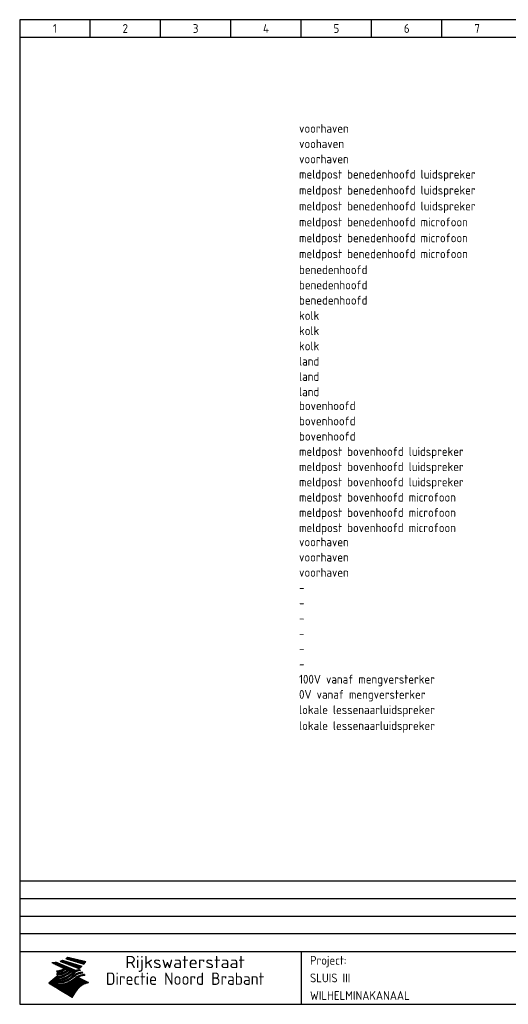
# Model space of a CAD drawing. Extents: x 10 to 410, y 10 to 290.
# Tile 1 of 2: x 10 to 149, y 10 to 290. Entities that reach past the tile are written whole.
import ezdxf
from ezdxf.enums import TextEntityAlignment as Align

# ---------------------------------------------------------------- set-up
doc = ezdxf.new("R2010")
doc.units = 0
doc.header["$LTSCALE"] = 10
doc.header["$MEASUREMENT"] = 0
doc.header["$PDMODE"] = 1
doc.layers.get('0').update_dxf_attribs({"linetype": 'CONTINUOUS'})
for name, color, linetype in [('0-25', 7, 'CONTINUOUS'), ('0-35', 2, 'CONTINUOUS'), ('0-50', 3, 'CONTINUOUS'), ('S-25', 7, 'CONTINUOUS')]:
    doc.layers.add(name, color=color, linetype=linetype)
doc.styles.add('ISO', font='iso.shx')

# ---------------------------------------------------------------- blocks, each defined once
blk = doc.blocks.new('KADERA3')
at = {"layer": '0-25'}
for p, q in [((30, 285), (30, 290)), ((50, 285), (50, 290)), ((70, 285), (70, 290)), ((90, 285), (90, 290)), ((110, 285), (110, 290)), ((130, 285), (130, 290)), ((10, 285), (410, 285)), ((410, 45), (10, 45)), ((410, 40), (10, 40)), ((410, 35), (10, 35)), ((410, 30), (10, 30))]:
    blk.add_line(p, q, dxfattribs=at)
at = {"layer": '0-25', "color": 7}
for p, q in [((21.94, 22.42), (22.53, 22.42)), ((22.06, 22.48), (22.36, 22.48)), ((22.18, 22.53), (27.65, 20.8)), ((22.18, 22.53), (27.65, 20.8)), ((23.14, 22.99), (28.22, 21.46)), ((23.14, 22.99), (28.22, 21.46)), ((23.15, 22.98), (25.33, 22.98)), ((23.23, 23.04), (25.09, 23.04)), ((23.32, 23.1), (24.84, 23.1)), ((23.34, 22.93), (25.57, 22.93)), ((23.4, 23.15), (24.6, 23.15)), ((23.49, 23.21), (24.36, 23.21)), ((23.52, 22.87), (25.81, 22.87)), ((23.57, 23.27), (24.12, 23.27)), ((23.64, 23.32), (23.87, 23.32)), ((23.7, 23.36), (28.82, 22.17)), ((23.7, 23.36), (28.82, 22.17)), ((23.71, 22.82), (26.06, 22.82)), ((23.9, 22.76), (26.3, 22.76)), ((24.09, 22.7), (26.54, 22.7)), ((24.27, 22.65), (26.78, 22.65)), ((24.46, 22.59), (27.03, 22.59)), ((24.65, 22.53), (27.27, 22.53)), ((24.84, 22.48), (27.51, 22.48)), ((25.02, 22.42), (27.75, 22.42)), ((19.1, 21.89), (25.12, 19)), ((19.1, 21.89), (25.12, 19)), ((19.17, 21.86), (20.7, 21.86)), ((19.29, 21.8), (20.83, 21.8)), ((19.4, 21.75), (20.96, 21.75)), ((19.52, 21.69), (21.09, 21.69)), ((19.64, 21.63), (21.22, 21.63)), ((19.74, 21.92), (20.56, 21.92)), ((19.75, 21.58), (21.36, 21.58)), ((19.87, 21.52), (21.49, 21.52)), ((19.99, 21.47), (21.62, 21.47)), ((20.11, 21.41), (21.75, 21.41)), ((20.22, 21.35), (21.88, 21.35)), ((20.25, 21.97), (20.43, 21.97)), ((20.34, 21.3), (22.02, 21.3)), ((20.38, 21.99), (26.02, 19.59)), ((20.38, 21.99), (26.02, 19.59)), ((20.46, 21.24), (22.15, 21.24)), ((20.57, 21.18), (22.28, 21.18)), ((20.69, 21.13), (22.41, 21.13)), ((20.81, 21.07), (22.55, 21.07)), ((20.92, 21.02), (22.68, 21.02)), ((21.04, 20.96), (22.81, 20.96)), ((21.16, 20.9), (22.94, 20.9)), ((21.19, 19.61), (22.35, 19.61)), ((21.27, 20.85), (23.07, 20.85)), ((21.39, 20.79), (23.21, 20.79)), ((21.42, 19.67), (22.47, 19.67)), ((21.47, 22.25), (26.83, 20.19)), ((21.47, 22.25), (26.83, 20.19)), ((21.49, 22.25), (23.07, 22.25)), ((21.51, 20.73), (23.34, 20.73)), ((21.6, 22.2), (23.25, 22.2)), ((21.62, 19.72), (22.59, 19.72)), ((21.63, 20.68), (23.47, 20.68)), ((21.65, 22.31), (22.89, 22.31)), ((21.74, 20.62), (23.6, 20.62)), ((21.75, 22.14), (23.42, 22.14)), ((21.8, 22.37), (22.71, 22.37)), ((21.8, 19.78), (22.69, 19.78)), ((21.86, 20.57), (23.73, 20.57)), ((21.9, 22.08), (23.6, 22.08)), ((21.96, 19.83), (22.79, 19.83)), ((21.98, 20.51), (23.87, 20.51)), ((22.04, 22.03), (23.78, 22.03)), ((22.09, 20.45), (24, 20.45)), ((22.11, 19.89), (22.89, 19.89)), ((22.19, 21.97), (23.96, 21.97)), ((22.21, 20.4), (24.13, 20.4)), ((22.24, 19.95), (22.99, 19.95)), ((22.33, 20.34), (24.26, 20.34)), ((22.34, 21.92), (24.13, 21.92)), ((22.37, 20), (23.08, 20)), ((22.44, 20.28), (24.4, 20.28)), ((22.48, 21.86), (24.31, 21.86)), ((22.49, 20.06), (23.04, 20.06)), ((22.56, 20.23), (24.53, 20.23)), ((22.61, 20.12), (22.93, 20.12)), ((22.63, 21.8), (24.49, 21.8)), ((22.68, 20.17), (24.66, 20.17)), ((22.71, 20.17), (22.82, 20.17)), ((23.11, 20.02), (22.77, 20.2)), ((23.11, 20.02), (22.77, 20.2)), ((22.78, 21.75), (24.67, 21.75)), ((22.79, 20.12), (24.79, 20.12)), ((22.91, 20.06), (24.92, 20.06)), ((22.92, 21.69), (24.85, 21.69)), ((23.03, 20), (25.06, 20)), ((23.07, 21.63), (25.02, 21.63)), ((23.15, 19.95), (25.19, 19.95)), ((23.22, 21.58), (25.2, 21.58)), ((23.26, 19.89), (25.32, 19.89)), ((23.3, 19.61), (23.88, 19.61)), ((23.36, 21.52), (25.38, 21.52)), ((23.38, 19.83), (25.45, 19.83)), ((23.39, 19.67), (23.81, 19.67)), ((23.45, 19.7), (23.58, 19.79)), ((23.45, 19.7), (23.58, 19.79)), ((23.48, 19.72), (23.7, 19.72)), ((23.5, 19.78), (25.58, 19.78)), ((23.51, 21.47), (25.56, 21.47)), ((23.56, 19.78), (23.59, 19.78)), ((23.56, 19.39), (23.9, 19.62)), ((23.56, 19.39), (23.9, 19.62)), ((23.58, 19.79), (23.9, 19.62)), ((23.58, 19.79), (23.9, 19.62)), ((23.61, 19.72), (25.72, 19.72)), ((23.66, 21.41), (25.74, 21.41)), ((23.73, 19.67), (25.85, 19.67)), ((23.8, 21.35), (25.91, 21.35)), ((23.85, 19.61), (25.98, 19.61)), ((23.95, 21.3), (26.09, 21.3)), ((24.09, 21.24), (26.27, 21.24)), ((24.24, 21.18), (26.45, 21.18)), ((24.39, 21.13), (26.62, 21.13)), ((24.53, 21.07), (26.8, 21.07)), ((24.68, 21.02), (26.98, 21.02)), ((24.83, 20.96), (27.16, 20.96)), ((24.97, 20.9), (27.34, 20.9)), ((25.12, 20.85), (27.51, 20.85)), ((25.21, 22.37), (28, 22.37)), ((25.27, 20.79), (27.63, 20.79)), ((25.4, 22.31), (28.24, 22.31)), ((25.41, 20.73), (27.57, 20.73)), ((25.56, 20.68), (27.51, 20.68)), ((25.58, 22.25), (28.48, 22.25)), ((25.71, 20.62), (27.44, 20.62)), ((25.77, 22.2), (28.72, 22.2)), ((25.85, 20.57), (27.37, 20.57)), ((25.96, 22.14), (28.79, 22.14)), ((26, 20.51), (27.29, 20.51)), ((26.06, 19.61), (26.85, 19.61)), ((26.15, 22.08), (28.75, 22.08)), ((26.15, 20.45), (27.22, 20.45)), ((26.21, 19.67), (27.23, 19.67)), ((26.29, 20.4), (27.14, 20.4)), ((26.33, 22.03), (28.71, 22.03)), ((26.44, 20.34), (27.06, 20.34)), ((26.44, 19.72), (27.18, 19.72)), ((26.52, 21.97), (28.66, 21.97)), ((26.59, 20.28), (26.97, 20.28)), ((26.71, 21.92), (28.62, 21.92)), ((26.73, 20.23), (26.89, 20.23)), ((26.9, 21.86), (28.57, 21.86)), ((27.08, 21.8), (28.52, 21.8)), ((27.13, 19.78), (27.25, 19.64)), ((27.13, 19.78), (27.25, 19.64)), ((27.27, 21.75), (28.48, 21.75)), ((27.46, 21.69), (28.43, 21.69)), ((27.65, 21.63), (28.38, 21.63)), ((27.83, 21.58), (28.33, 21.58)), ((28.02, 21.52), (28.28, 21.52)), ((28.21, 21.47), (28.22, 21.47)), ((20.58, 17.88), (18.3, 16)), ((20.58, 17.88), (18.3, 16)), ((19.33, 16.85), (21.07, 16.85)), ((19.4, 16.91), (21.55, 16.91)), ((19.47, 16.97), (21.88, 16.97)), ((19.54, 17.02), (22.13, 17.02)), ((19.61, 17.08), (22.34, 17.08)), ((19.67, 17.13), (20.6, 17.13)), ((19.74, 17.19), (20.6, 17.19)), ((19.81, 17.25), (20.6, 17.25)), ((19.88, 17.3), (20.6, 17.3)), ((19.95, 17.36), (20.6, 17.36)), ((20.01, 17.42), (20.6, 17.42)), ((20.08, 17.47), (20.93, 17.47)), ((20.15, 17.53), (21.26, 17.53)), ((20.22, 17.58), (21.51, 17.58)), ((20.29, 17.64), (21.72, 17.64)), ((20.35, 17.7), (21.9, 17.7)), ((20.42, 17.75), (22.07, 17.75)), ((20.49, 17.81), (22.22, 17.81)), ((20.56, 17.87), (22.36, 17.87)), ((20.6, 19.11), (20.58, 19.51)), ((20.6, 19.11), (20.58, 19.51)), ((20.58, 19.5), (22.09, 19.5)), ((20.58, 19.44), (21.95, 19.44)), ((20.59, 19.38), (21.79, 19.38)), ((20.59, 19.33), (21.62, 19.33)), ((20.59, 19.27), (21.42, 19.27)), ((20.6, 19.22), (21.2, 19.22)), ((20.6, 19.16), (20.93, 19.16)), ((20.6, 19.11), (20.69, 19.12)), ((20.6, 19.11), (20.69, 19.12)), ((20.6, 18.79), (20.77, 18.81)), ((20.6, 18.79), (20.77, 18.81)), ((20.6, 18.29), (20.6, 18.79)), ((20.6, 18.29), (20.6, 18.79)), ((20.6, 18.77), (22.46, 18.77)), ((20.6, 18.71), (22.33, 18.71)), ((20.6, 18.65), (22.19, 18.65)), ((20.6, 18.6), (22.04, 18.6)), ((20.6, 18.54), (21.87, 18.54)), ((20.6, 18.48), (21.68, 18.48)), ((20.6, 18.43), (21.46, 18.43)), ((20.6, 18.37), (21.21, 18.37)), ((20.6, 18.29), (20.88, 18.32)), ((20.6, 18.29), (20.88, 18.32)), ((20.6, 18.32), (20.87, 18.32)), ((20.6, 17.88), (20.86, 17.91)), ((20.6, 17.88), (20.86, 17.91)), ((20.6, 17.43), (20.97, 17.48)), ((20.6, 17.43), (20.97, 17.48)), ((20.6, 17.43), (20.6, 17.09)), ((20.6, 17.43), (20.6, 17.09)), ((20.6, 17.09), (21.26, 17.16)), ((20.6, 17.09), (21.26, 17.16)), ((20.6, 16.8), (21.37, 16.89)), ((20.6, 16.8), (21.37, 16.89)), ((20.6, 16.8), (20.6, 16.45)), ((20.6, 16.8), (20.6, 16.45)), ((20.9, 19.55), (22.23, 19.55)), ((20.9, 18.82), (22.59, 18.82)), ((20.98, 17.92), (22.5, 17.92)), ((21.02, 17.13), (22.53, 17.13)), ((21.32, 18.88), (22.71, 18.88)), ((21.32, 17.98), (22.62, 17.98)), ((21.47, 17.19), (22.7, 17.19)), ((21.59, 18.03), (22.74, 18.03)), ((21.61, 18.93), (22.82, 18.93)), ((21.77, 17.25), (22.85, 17.25)), ((21.8, 18.09), (22.85, 18.09)), ((21.84, 18.99), (22.92, 18.99)), ((21.99, 18.15), (22.95, 18.15)), ((22.01, 17.3), (22.99, 17.3)), ((22.03, 19.05), (23.03, 19.05)), ((22.16, 18.2), (23.05, 18.2)), ((22.21, 19.1), (23.12, 19.1)), ((22.21, 17.36), (23.12, 17.36)), ((22.31, 18.26), (23.15, 18.26)), ((22.36, 19.16), (23.22, 19.16)), ((22.39, 17.42), (23.24, 17.42)), ((22.45, 18.32), (23.24, 18.32)), ((22.51, 19.22), (23.3, 19.22)), ((22.56, 17.47), (23.36, 17.47)), ((22.59, 18.37), (23.33, 18.37)), ((22.64, 19.27), (23.39, 19.27)), ((22.71, 18.43), (23.42, 18.43)), ((22.71, 17.53), (23.47, 17.53)), ((22.77, 19.33), (23.47, 19.33)), ((22.83, 18.48), (23.5, 18.48)), ((22.84, 17.58), (23.57, 17.58)), ((22.89, 19.38), (23.55, 19.38)), ((22.94, 18.54), (23.58, 18.54)), ((22.96, 16.85), (23.86, 16.85)), ((22.97, 17.64), (23.67, 17.64)), ((23, 19.44), (23.63, 19.44)), ((23.04, 18.6), (23.66, 18.6)), ((23.1, 19.5), (23.72, 19.5)), ((23.1, 17.7), (23.77, 17.7)), ((23.12, 16.91), (23.96, 16.91)), ((23.14, 18.65), (23.74, 18.65)), ((23.21, 19.55), (23.8, 19.55)), ((23.21, 17.75), (23.86, 17.75)), ((23.24, 18.71), (23.82, 18.71)), ((23.26, 16.97), (24.05, 16.97)), ((23.32, 17.81), (23.95, 17.81)), ((23.33, 18.77), (23.91, 18.77)), ((23.39, 17.02), (24.14, 17.02)), ((23.42, 18.82), (23.99, 18.82)), ((23.42, 17.87), (24.03, 17.87)), ((23.51, 18.88), (24.07, 18.88)), ((23.52, 17.92), (24.11, 17.92)), ((23.52, 17.08), (24.22, 17.08)), ((23.54, 18.9), (24.3, 19.42)), ((23.54, 18.9), (24.3, 19.42)), ((23.59, 18.93), (24.15, 18.93)), ((23.62, 17.98), (24.2, 17.98)), ((23.63, 17.13), (24.3, 17.13)), ((23.65, 18.59), (24.62, 19.25)), ((23.65, 18.59), (24.62, 19.25)), ((23.67, 18.99), (24.23, 18.99)), ((23.71, 18.03), (24.28, 18.03)), ((23.75, 19.05), (24.32, 19.05)), ((23.75, 17.19), (24.38, 17.19)), ((23.79, 18.09), (24.36, 18.09)), ((23.83, 19.1), (24.4, 19.1)), ((23.85, 17.25), (24.46, 17.25)), ((23.88, 18.15), (24.44, 18.15)), ((23.92, 19.16), (24.48, 19.16)), ((23.94, 18.19), (25.23, 19.07)), ((23.94, 18.19), (25.23, 19.07)), ((23.95, 17.3), (24.55, 17.3)), ((23.96, 19.55), (25.96, 19.55)), ((23.96, 18.2), (24.53, 18.2)), ((24, 19.22), (24.56, 19.22)), ((24.04, 18.26), (24.61, 18.26)), ((24.05, 17.36), (24.63, 17.36)), ((24.06, 17.88), (25.34, 18.76)), ((24.06, 17.88), (25.34, 18.76)), ((24.08, 19.5), (25.88, 19.5)), ((24.08, 19.27), (24.58, 19.27)), ((24.13, 18.32), (24.69, 18.32)), ((24.14, 17.42), (24.71, 17.42)), ((24.16, 19.33), (24.47, 19.33)), ((24.2, 19.44), (25.79, 19.44)), ((24.21, 18.37), (24.77, 18.37)), ((24.23, 17.47), (24.79, 17.47)), ((24.24, 17.48), (25.52, 18.36)), ((24.24, 17.48), (25.52, 18.36)), ((24.25, 19.38), (24.36, 19.38)), ((24.29, 18.43), (24.85, 18.43)), ((24.3, 19.42), (24.62, 19.25)), ((24.3, 19.42), (24.62, 19.25)), ((24.31, 19.38), (25.71, 19.38)), ((24.31, 17.53), (24.87, 17.53)), ((24.35, 17.17), (25.64, 18.05)), ((24.35, 17.17), (25.64, 18.05)), ((24.37, 18.48), (24.94, 18.48)), ((24.39, 17.58), (24.96, 17.58)), ((24.43, 19.33), (25.62, 19.33)), ((24.45, 18.54), (25.02, 18.54)), ((24.47, 17.64), (25.04, 17.64)), ((24.54, 18.6), (25.1, 18.6)), ((24.55, 19.27), (25.54, 19.27)), ((24.56, 17.7), (25.12, 17.7)), ((24.62, 18.65), (25.18, 18.65)), ((24.63, 16.72), (25.91, 17.6)), ((24.63, 16.72), (25.91, 17.6)), ((24.64, 17.75), (25.2, 17.75)), ((24.67, 19.22), (25.45, 19.22)), ((24.7, 18.71), (25.27, 18.71)), ((24.72, 17.81), (25.29, 17.81)), ((24.78, 19.16), (25.37, 19.16)), ((24.78, 18.77), (25.34, 18.77)), ((24.8, 17.87), (25.37, 17.87)), ((24.82, 16.85), (28.23, 16.85)), ((24.87, 18.82), (25.4, 18.82)), ((24.89, 17.92), (25.45, 17.92)), ((24.9, 19.1), (25.28, 19.1)), ((24.9, 16.91), (28.11, 16.91)), ((24.95, 18.88), (25.45, 18.88)), ((24.97, 17.98), (25.53, 17.98)), ((24.99, 16.97), (28, 16.97)), ((25.02, 19.05), (25.2, 19.05)), ((25.03, 18.93), (25.51, 18.93)), ((25.05, 18.03), (25.61, 18.03)), ((25.07, 17.02), (27.89, 17.02)), ((25.11, 18.99), (25.57, 18.99)), ((26.02, 19.59), (25.12, 19)), ((26.02, 19.59), (25.12, 19)), ((25.13, 18.09), (25.68, 18.09)), ((25.15, 17.08), (27.77, 17.08)), ((25.19, 19.05), (25.63, 19.05)), ((25.21, 18.15), (25.75, 18.15)), ((25.23, 17.13), (27.66, 17.13)), ((25.26, 19.1), (25.7, 19.1)), ((25.3, 18.2), (25.82, 18.2)), ((25.31, 17.19), (27.55, 17.19)), ((25.33, 19.16), (25.77, 19.16)), ((25.38, 18.26), (25.89, 18.26)), ((25.39, 19.22), (25.85, 19.22)), ((25.4, 17.25), (27.43, 17.25)), ((25.46, 18.32), (25.97, 18.32)), ((25.47, 19.27), (25.93, 19.27)), ((25.48, 17.3), (27.32, 17.3)), ((25.54, 19.33), (26.03, 19.33)), ((25.54, 18.37), (26.06, 18.37)), ((25.56, 17.36), (27.21, 17.36)), ((25.62, 18.43), (26.14, 18.43)), ((25.63, 19.38), (26.13, 19.38)), ((25.64, 17.42), (27.1, 17.42)), ((25.7, 18.48), (26.24, 18.48)), ((25.72, 19.44), (26.24, 19.44)), ((25.73, 17.47), (26.98, 17.47)), ((25.79, 18.54), (26.34, 18.54)), ((25.81, 17.53), (26.87, 17.53)), ((25.82, 19.5), (26.36, 19.5)), ((25.89, 18.6), (26.46, 18.6)), ((25.89, 17.58), (26.76, 17.58)), ((25.93, 19.55), (26.53, 19.55)), ((25.96, 17.64), (26.64, 17.64)), ((25.99, 18.65), (26.58, 18.65)), ((26.04, 17.7), (26.59, 17.7)), ((26.1, 18.71), (26.72, 18.71)), ((26.12, 17.75), (26.67, 17.75)), ((26.2, 17.81), (26.76, 17.81)), ((26.23, 18.77), (26.89, 18.77)), ((26.29, 17.87), (26.86, 17.87)), ((26.37, 18.82), (27.09, 18.82)), ((26.39, 17.92), (26.97, 17.92)), ((26.49, 17.98), (27.09, 17.98)), ((26.53, 18.88), (27.34, 18.88)), ((26.56, 17.68), (29.54, 16.2)), ((26.56, 17.68), (29.54, 16.2)), ((26.6, 18.03), (27.22, 18.03)), ((26.72, 18.09), (27.38, 18.09)), ((26.73, 18.93), (27.66, 18.93)), ((26.85, 18.15), (27.56, 18.15)), ((26.99, 18.99), (27.9, 18.99)), ((27, 18.2), (27.8, 18.2)), ((27.18, 18.26), (28.13, 18.26)), ((27.26, 19.05), (27.84, 19.05)), ((27.39, 18.32), (28.47, 18.32)), ((27.7, 18.37), (28.49, 18.37)), ((27.78, 19.1), (27.93, 18.96)), ((27.78, 19.1), (27.93, 18.96)), ((28, 18.43), (28.44, 18.43)), ((28.39, 18.48), (28.54, 18.32)), ((28.39, 18.48), (28.54, 18.32)), ((24.94, 11.97), (18.3, 16)), ((24.94, 11.97), (18.3, 16)), ((18.31, 16.01), (20.96, 16.01)), ((18.38, 16.07), (21.46, 16.07)), ((18.38, 15.95), (20.6, 15.95)), ((18.45, 16.12), (21.88, 16.12)), ((18.47, 15.9), (20.6, 15.9)), ((18.52, 16.18), (22.15, 16.18)), ((18.57, 15.84), (20.6, 15.84)), ((18.59, 16.23), (22.38, 16.23)), ((18.65, 16.29), (22.58, 16.29)), ((18.66, 15.78), (20.6, 15.78)), ((18.72, 16.35), (22.75, 16.35)), ((18.75, 15.73), (20.6, 15.73)), ((18.79, 16.4), (22.91, 16.4)), ((18.85, 15.67), (20.6, 15.67)), ((18.86, 16.46), (20.6, 16.46)), ((18.93, 16.52), (20.6, 16.52)), ((18.94, 15.62), (20.6, 15.62)), ((18.99, 16.57), (20.6, 16.57)), ((19.03, 15.56), (27.83, 15.56)), ((19.06, 16.63), (20.6, 16.63)), ((19.12, 15.5), (27.75, 15.5)), ((19.13, 16.68), (20.6, 16.68)), ((19.2, 16.74), (20.6, 16.74)), ((19.22, 15.45), (27.66, 15.45)), ((19.27, 16.8), (20.6, 16.8)), ((19.31, 15.39), (27.58, 15.39)), ((19.4, 15.33), (27.5, 15.33)), ((19.49, 15.28), (27.43, 15.28)), ((19.59, 15.22), (27.36, 15.22)), ((19.68, 15.17), (27.29, 15.17)), ((19.77, 15.11), (27.22, 15.11)), ((19.86, 15.05), (27.15, 15.05)), ((19.96, 15), (27.09, 15)), ((20.05, 14.94), (27.02, 14.94)), ((20.14, 14.88), (26.96, 14.88)), ((20.24, 14.83), (26.9, 14.83)), ((20.33, 14.77), (26.84, 14.77)), ((20.42, 14.72), (26.79, 14.72)), ((20.51, 14.66), (26.73, 14.66)), ((20.6, 16.45), (21.56, 16.56)), ((20.6, 16.45), (21.56, 16.56)), ((20.6, 15.97), (21.67, 16.09)), ((20.6, 15.97), (21.67, 16.09)), ((20.6, 15.97), (20.6, 15.58)), ((20.6, 15.97), (20.6, 15.58)), ((20.6, 15.58), (21.95, 15.73)), ((20.6, 15.58), (21.95, 15.73)), ((20.61, 14.6), (26.68, 14.6)), ((20.7, 16.46), (23.06, 16.46)), ((20.7, 14.55), (26.62, 14.55)), ((20.79, 14.49), (26.57, 14.49)), ((20.88, 14.43), (26.52, 14.43)), ((20.94, 15.62), (27.92, 15.62)), ((20.98, 14.38), (26.47, 14.38)), ((21.07, 14.32), (26.42, 14.32)), ((21.16, 14.27), (26.38, 14.27)), ((21.2, 16.52), (23.2, 16.52)), ((21.25, 14.21), (26.33, 14.21)), ((21.35, 14.15), (26.29, 14.15)), ((21.44, 14.1), (26.24, 14.1)), ((21.45, 15.67), (28.01, 15.67)), ((21.53, 14.04), (26.2, 14.04)), ((21.72, 16.57), (23.32, 16.57)), ((21.96, 15.73), (28.11, 15.73)), ((22.1, 16.63), (23.44, 16.63)), ((22.34, 15.78), (28.21, 15.78)), ((22.38, 16.68), (23.56, 16.68)), ((22.6, 16.74), (23.66, 16.74)), ((22.62, 15.84), (28.33, 15.84)), ((22.79, 16.8), (23.77, 16.8)), ((22.84, 15.9), (28.52, 15.9)), ((23.04, 15.95), (28.71, 15.95)), ((23.21, 16.01), (28.9, 16.01)), ((23.37, 16.07), (29.08, 16.07)), ((23.51, 16.12), (29.27, 16.12)), ((29.41, 16.17), (23.65, 16.17)), ((23.77, 16.23), (29.47, 16.23)), ((23.89, 16.29), (29.36, 16.29)), ((24, 16.35), (29.24, 16.35)), ((24.11, 16.4), (29.13, 16.4)), ((24.21, 16.46), (29.02, 16.46)), ((24.31, 16.52), (28.91, 16.52)), ((24.4, 16.57), (28.79, 16.57)), ((24.49, 16.63), (28.68, 16.63)), ((24.57, 16.68), (28.57, 16.68)), ((24.66, 16.74), (28.45, 16.74)), ((24.74, 16.8), (28.34, 16.8)), ((28.29, 15.83), (29.54, 16.2)), ((28.29, 15.83), (29.54, 16.2)), ((29.54, 16.2), (29.45, 16.17)), ((29.54, 16.2), (29.45, 16.17)), ((29.46, 16.18), (29.47, 16.18)), ((21.63, 13.98), (26.16, 13.98)), ((21.72, 13.93), (26.12, 13.93)), ((21.81, 13.87), (26.08, 13.87)), ((21.9, 13.82), (26.04, 13.82)), ((22, 13.76), (26, 13.76)), ((22.09, 13.7), (25.96, 13.7)), ((22.18, 13.65), (25.93, 13.65)), ((22.27, 13.59), (25.89, 13.59)), ((22.37, 13.53), (25.86, 13.53)), ((22.46, 13.48), (25.82, 13.48)), ((22.55, 13.42), (25.79, 13.42)), ((22.65, 13.37), (25.76, 13.37)), ((22.74, 13.31), (25.73, 13.31)), ((22.83, 13.25), (25.69, 13.25)), ((22.92, 13.2), (25.66, 13.2)), ((23.02, 13.14), (25.63, 13.14)), ((23.11, 13.08), (25.59, 13.08)), ((23.2, 13.03), (25.56, 13.03)), ((23.29, 12.97), (25.53, 12.97)), ((23.39, 12.92), (25.5, 12.92)), ((23.48, 12.86), (25.46, 12.86)), ((23.57, 12.8), (25.43, 12.8)), ((23.66, 12.75), (25.4, 12.75)), ((23.76, 12.69), (25.36, 12.69)), ((23.85, 12.63), (25.33, 12.63)), ((23.94, 12.58), (25.3, 12.58)), ((24.04, 12.52), (25.26, 12.52)), ((24.13, 12.47), (25.23, 12.47)), ((24.22, 12.41), (25.2, 12.41)), ((24.31, 12.35), (25.17, 12.35)), ((24.41, 12.3), (25.13, 12.3)), ((24.5, 12.24), (25.1, 12.24)), ((24.59, 12.18), (25.07, 12.18)), ((24.68, 12.13), (25.03, 12.13)), ((24.78, 12.07), (25, 12.07)), ((24.87, 12.02), (24.97, 12.02)), ((24.94, 11.97), (25.81, 13.45)), ((24.94, 11.97), (25.81, 13.45))]:
    blk.add_line(p, q, dxfattribs=at)
for centre, radius, start, end in [((19.84, 27.26), 5.27, 288.0217, 296.3084), ((19.84, 27.26), 5.27, 288.0217, 296.3084), ((20.49, 27.56), 5.28, 300.0654, 307.393), ((20.49, 27.56), 5.28, 300.0654, 307.393), ((19.15, 29.7), 7.8, 269.6055, 279.0886), ((19.15, 29.7), 7.8, 269.6055, 279.0886), ((19.93, 25.38), 5.91, 276.3402, 298.7463), ((19.93, 25.38), 5.91, 276.3402, 298.7463), ((19.84, 25.09), 6.03, 278.129, 302.868), ((19.84, 25.09), 6.03, 278.129, 302.868), ((20.35, 24.56), 5.76, 274.164, 302.5474), ((20.35, 24.56), 5.76, 274.164, 302.5474), ((27.05, 17.17), 2.63, 107.4286, 133.7799), ((27.05, 17.17), 2.63, 107.4286, 133.7799), ((27.01, 16.84), 2.93, 87.7348, 104.8316), ((27.01, 16.84), 2.93, 87.7348, 104.8316), ((27.37, 15.71), 3.93, 91.7838, 103.2817), ((27.37, 15.71), 3.93, 91.7838, 103.2817), ((24.11, 24.7), 5.26, 301.1147, 312.2814), ((24.11, 24.7), 5.26, 301.1147, 312.2814), ((21.95, 27.32), 8.59, 316.9248, 323.1399), ((21.95, 27.32), 8.59, 316.9248, 323.1399), ((20.21, 23.78), 5.91, 273.6149, 304.3803), ((20.21, 23.78), 5.91, 273.6149, 304.3803), ((20.05, 24.28), 6.02, 277.9472, 305.7139), ((20.05, 24.28), 6.02, 277.9472, 305.7139), ((20.04, 23.49), 6.09, 278.8115, 306.4242), ((20.04, 23.49), 6.09, 278.8115, 306.4242), ((20.53, 23.07), 5.96, 277.0519, 304.973), ((20.53, 23.07), 5.96, 277.0519, 304.973), ((20.72, 22.76), 5.91, 276.3402, 304.3803), ((20.72, 22.76), 5.91, 276.3402, 304.3803), ((21.06, 22.34), 5.81, 274.9043, 303.1745), ((21.06, 22.34), 5.81, 274.9043, 303.1745), ((20.82, 22.06), 6.04, 278.1111, 305.8489), ((20.82, 22.06), 6.04, 278.1111, 305.8489), ((27.45, 16.91), 2.81, 110.4143, 138.7411), ((27.45, 16.91), 2.81, 110.4143, 138.7411), ((27.57, 15.64), 3.4, 98.1566, 126.9045), ((27.57, 15.64), 3.4, 98.1566, 126.9045), ((27.91, 15.54), 3.39, 100.5835, 132.088), ((27.91, 15.54), 3.39, 100.5835, 132.088), ((28.21, 14.74), 3.67, 95.7581, 128.7216), ((28.21, 14.74), 3.67, 95.7581, 128.7216), ((28.4, 15.05), 3.21, 96.3886, 125.0052), ((28.4, 15.05), 3.21, 96.3886, 125.0052), ((27.82, 16.31), 2.8, 90.634, 105.1984), ((27.82, 16.31), 2.8, 90.634, 105.1984), ((28.19, 15.04), 3.93, 93.8342, 103.2817), ((28.19, 15.04), 3.93, 93.8342, 103.2817), ((28.58, 15.69), 2.8, 93.8141, 105.1984), ((28.58, 15.69), 2.8, 93.8141, 105.1984), ((28.95, 14.41), 3.93, 96.0135, 103.2817), ((28.95, 14.41), 3.93, 96.0135, 103.2817), ((21.3, 21.6), 5.91, 276.3402, 304.3803), ((21.3, 21.6), 5.91, 276.3402, 304.3803), ((31.24, 10.26), 6.3, 117.9568, 149.6251), ((31.24, 10.26), 6.3, 117.9568, 149.6251)]:
    blk.add_arc(centre, radius, start, end, dxfattribs=at)
at = {"layer": '0-35'}
blk.add_line((90, 25), (90, 10), dxfattribs=at)
at = {"layer": '0-50'}
blk.add_line((10, 25), (410, 25), dxfattribs=at)
blk.add_lwpolyline([(10, 10), (410, 10), (410, 290), (10, 290)], close=True, dxfattribs=at)
at = {"layer": '0-25', "style": 'ISO'}
blk.add_text('Project:', height=2.5, dxfattribs=at).set_placement((92.5, 22.5), align=Align.MIDDLE_LEFT)
for tag, p in [('STR1', (20, 287.5)), ('STR2', (40, 287.5)), ('STR3', (60, 287.5)), ('STR4', (80, 287.5)), ('STR5', (100, 287.5)), ('STR6', (120, 287.5)), ('STR7', (140, 287.5)), ('STR8', (160, 287.5)), ('STR9', (180, 287.5)), ('STR10', (200, 287.5)), ('STR11', (220, 287.5)), ('STR12', (240, 287.5)), ('STR13', (260, 287.5)), ('STR14', (280, 287.5)), ('STR15', (300, 287.5)), ('STR16', (320, 287.5)), ('STR17', (340, 287.5)), ('STR18', (360, 287.5)), ('STR19', (380, 287.5)), ('STR20', (400, 287.5)), ('W', (180, 12.5)), ('Z', (310, 12.5)), ('Y', (327.5, 12.5))]:
    blk.add_attdef(tag, text='', height=2.5, dxfattribs=at).set_placement(p, align=Align.MIDDLE)
for tag, p in [('N', (220, 22.5)), ('B', (92.5, 17.5)), ('P', (220, 17.5)), ('C', (92.5, 12.5)), ('U', (220, 12.5)), ('REV', (295, 12.5))]:
    blk.add_attdef(tag, text='', height=2.5, dxfattribs=at).set_placement(p, align=Align.MIDDLE_LEFT)
at = {"layer": '0-35', "style": 'ISO', "width": 1.182609}
blk.add_text('Rijkswaterstaat', height=3.5, dxfattribs=at).set_placement((40, 20.28), (74, 20.28), align=Align.FIT)
at = {"layer": '0-35', "color": 2, "style": 'ISO', "width": 1.016949}
blk.add_text('Directie Noord Brabant', height=3.5, dxfattribs=at).set_placement((34.5, 15.53), (79.5, 15.53), align=Align.FIT)
at = {"layer": '0-35', "style": 'ISO'}
blk.add_attdef('RNR', text='', height=3.5, dxfattribs=at).set_placement((305, 17.5), align=Align.MIDDLE)
for tag, p in [('X', (178.5, 17.5)), ('FORM', (402.5, 15))]:
    blk.add_attdef(tag, text='', height=3.5, dxfattribs=at).set_placement(p, align=Align.MIDDLE_LEFT)
at = {"layer": '0-50', "style": 'ISO'}
for tag, p in [('M', (342.5, 15)), ('O', (365, 15))]:
    blk.add_attdef(tag, text='', height=5, dxfattribs=at).set_placement(p, align=Align.MIDDLE)
blk.add_attdef('Q', text='', height=5, dxfattribs=at).set_placement((382.5, 15), align=Align.MIDDLE_LEFT)

msp = doc.modelspace()

# ---------------------------------------------------------------- linework, layer by layer
at = {"layer": 'S-25', "linetype": 'Continuous'}
msp.add_point((85, 124.5), dxfattribs=at)
msp.add_point((85, 124.5), dxfattribs=at)
at = {"layer": 'S-25'}
msp.add_point((40, 55), dxfattribs=at)

# ---------------------------------------------------------------- block references
ref = msp.add_blockref('KADERA3', (0, 0), dxfattribs=at)
ref.add_attrib('B', 'SLUIS III', dxfattribs={"layer": '0-25', "height": 2.5, "style": 'ISO'}).set_placement((92.5, 17.5), align=Align.MIDDLE_LEFT)
ref.add_attrib('C', 'WILHELMINAKANAAL', dxfattribs={"layer": '0-25', "height": 2.5, "style": 'ISO'}).set_placement((92.5, 12.5), align=Align.MIDDLE_LEFT)
ref.add_attrib('STR1', '1', dxfattribs={"layer": '0-25', "height": 2.5, "style": 'ISO'}).set_placement((20, 287.5), align=Align.MIDDLE)
ref.add_attrib('STR2', '2', dxfattribs={"layer": '0-25', "height": 2.5, "style": 'ISO'}).set_placement((40, 287.5), align=Align.MIDDLE)
ref.add_attrib('STR3', '3', dxfattribs={"layer": '0-25', "height": 2.5, "style": 'ISO'}).set_placement((60, 287.5), align=Align.MIDDLE)
ref.add_attrib('STR4', '4', dxfattribs={"layer": '0-25', "height": 2.5, "style": 'ISO'}).set_placement((80, 287.5), align=Align.MIDDLE)
ref.add_attrib('STR5', '5', dxfattribs={"layer": '0-25', "height": 2.5, "style": 'ISO'}).set_placement((100, 287.5), align=Align.MIDDLE)
ref.add_attrib('STR6', '6', dxfattribs={"layer": '0-25', "height": 2.5, "style": 'ISO'}).set_placement((120, 287.5), align=Align.MIDDLE)
ref.add_attrib('STR7', '7', dxfattribs={"layer": '0-25', "height": 2.5, "style": 'ISO'}).set_placement((140, 287.5), align=Align.MIDDLE)

# ---------------------------------------------------------------- texts
at = {"style": 'ISO'}
for s, p in [('voorhaven', (89.39, 257.83)), ('voohaven', (89.39, 253.49)), ('voorhaven', (89.39, 249.15)), ('meldpost benedenhoofd luidspreker', (89.39, 244.81)), ('meldpost benedenhoofd luidspreker', (89.39, 240.28)), ('meldpost benedenhoofd luidspreker', (89.39, 235.76)), ('meldpost benedenhoofd microfoon', (89.39, 231.23)), ('meldpost benedenhoofd microfoon', (89.39, 226.7)), ('meldpost benedenhoofd microfoon', (89.39, 222.18)), ('benedenhoofd', (89.39, 217.65)), ('benedenhoofd', (89.39, 213.31)), ('benedenhoofd', (89.39, 208.97)), ('kolk', (89.39, 204.63)), ('kolk', (89.39, 200.29)), ('kolk', (89.39, 195.96)), ('land', (89.39, 191.62)), ('land', (89.39, 187.28)), ('land', (89.39, 182.94)), ('bovenhoofd', (89.39, 178.98)), ('bovenhoofd', (89.39, 174.64)), ('bovenhoofd', (89.39, 170.3)), ('meldpost bovenhoofd luidspreker', (89.39, 165.96)), ('meldpost bovenhoofd luidspreker', (89.39, 161.63)), ('meldpost bovenhoofd luidspreker', (89.39, 157.29)), ('meldpost bovenhoofd microfoon', (89.39, 152.95)), ('meldpost bovenhoofd microfoon', (89.39, 148.61)), ('meldpost bovenhoofd microfoon', (89.39, 144.27)), ('voorhaven', (89.39, 140.25)), ('voorhaven', (89.39, 135.91)), ('voorhaven', (89.39, 131.57)), ('-', (89.39, 127.24)), ('-', (89.39, 122.9)), ('-', (89.39, 118.56)), ('-', (89.39, 114.22)), ('-', (89.39, 109.88)), ('-', (89.39, 105.54)), ('100V vanaf mengversterker', (89.39, 101.2)), ('0V vanaf mengversterker', (89.39, 96.87)), ('lokale lessenaarluidspreker ', (89.39, 92.53)), ('lokale lessenaarluidspreker', (89.39, 88))]:
    msp.add_text(s, height=2.5, dxfattribs=at).set_placement(p)

doc.saveas('drawing.dxf')
